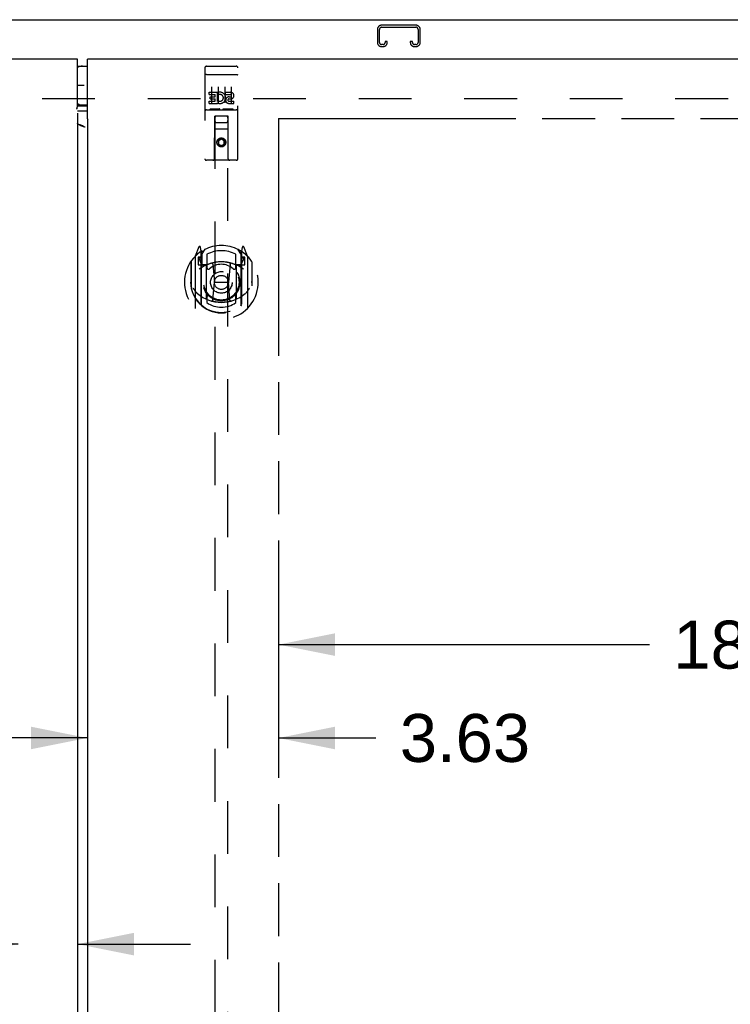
# Model space of a CAD drawing. Header units: inches. Extents: x 0 to 182, y 0 to 118.
# Tile 7 of 14: x 57 to 70, y 76 to 95. Entities that reach past the tile are written whole.
import ezdxf

# ---------------------------------------------------------------- set-up
doc = ezdxf.new("R2010")
doc.units = ezdxf.units.IN
doc.header["$LTSCALE"] = 10.005535
doc.header["$MEASUREMENT"] = 0
doc.linetypes.add('HIDDEN', pattern=[0.2, 0.1, -0.1])
doc.linetypes.add('PHANTOM', pattern=[0.8, 0.45, -0.05, 0.1, -0.05, 0.1, -0.05])
doc.layers.get('0').update_dxf_attribs({"linetype": 'CONTINUOUS'})
for name, color, linetype in [('02___PRT_ALL_AXES', 7, 'CONTINUOUS'), ('AVAILABLE_DOOR_SPACE', 7, 'CONTINUOUS'), ('DEFAULT_2', 8, 'HIDDEN'), ('DIMENSIONS', 7, 'CONTINUOUS'), ('GASKET', 7, 'CONTINUOUS')]:
    doc.layers.add(name, color=color, linetype=linetype)
doc.styles.get("Standard").update_dxf_attribs({"font": 'arial.ttf'})
doc.dimstyles.new('DIMSTYLE_2', dxfattribs={"dimtxt": 0.909594, "dimasz": 1.070111, "dimexe": 0.09, "dimexo": 0.07, "dimgap": 0.0425, "dimtad": 0, "dimtih": 1, "dimtoh": 1, "dimzin": 4, "dimdsep": 46, "dimtxsty": 'Standard', "dimblk": '_FILLED', "dimblk1": '_FILLED', "dimblk2": '_FILLED', "dimcen": 0.09, "dimazin": 1, "dimtfac": 1, "dimtdec": 3, "dimtofl": 0, "dimtmove": 0, "dimatfit": 3, "dimldrblk": '_FILLED', "dimfxl": 1, "dimtolj": 1, "dimtzin": 4, "dimarcsym": 0})

# ---------------------------------------------------------------- blocks, each defined once
blk = doc.blocks.new('_FILLED')
at = {"color": 0, "linetype": 'ByBlock'}
blk.add_solid([(0, 0), (-1, 0.2), (-1, -0.2)], dxfattribs=at)
blk = doc.blocks.new('*D10')
at = {"layer": 'DIMENSIONS', "color": 2, "linetype": 'Continuous'}
for p, q in [((56.787, 77.21), (54.779, 77.21)), ((57.912, 77.21), (60.053, 77.21))]:
    blk.add_line(p, q, dxfattribs=at)
at = {"layer": 'DIMENSIONS', "color": 2, "linetype": 'Continuous', "xscale": 1.0701107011, "yscale": 1.0701107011, "zscale": 1.0701107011}
blk.add_blockref('_FILLED', (56.787, 77.21), dxfattribs=at)
at = {"layer": 'DIMENSIONS', "color": 2, "linetype": 'Continuous', "xscale": 1.0701107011, "yscale": 1.0701107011, "zscale": 1.0701107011, "rotation": 180}
blk.add_blockref('_FILLED', (57.912, 77.21), dxfattribs=at)
at = {"layer": 'DIMENSIONS', "color": 2, "linetype": 'Continuous', "insert": (54.324, 77.665), "char_height": 0.9096, "width": 2.4718, "attachment_point": 3, "line_spacing_factor": 0.9}
blk.add_mtext('1.13', dxfattribs=at)
blk = doc.blocks.new('*D12')
at = {"layer": 'DIMENSIONS', "color": 2, "linetype": 'Continuous'}
for p, q in [((61.725, 82.893), (68.759, 82.893)), ((79.881, 82.893), (72.847, 82.893))]:
    blk.add_line(p, q, dxfattribs=at)
at = {"layer": 'DIMENSIONS', "color": 2, "linetype": 'Continuous', "xscale": 1.0701107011, "yscale": 1.0701107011, "zscale": 1.0701107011, "rotation": 180}
blk.add_blockref('_FILLED', (61.725, 82.893), dxfattribs=at)
at = {"layer": 'DIMENSIONS', "color": 2, "linetype": 'Continuous', "xscale": 1.0701107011, "yscale": 1.0701107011, "zscale": 1.0701107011}
blk.add_blockref('_FILLED', (79.881, 82.893), dxfattribs=at)
at = {"layer": 'DIMENSIONS', "color": 2, "linetype": 'Continuous', "insert": (70.803, 83.347), "char_height": 0.9096, "width": 3.17851, "attachment_point": 2, "line_spacing_factor": 0.9}
blk.add_mtext('18.16', dxfattribs=at)
blk = doc.blocks.new('*D13')
at = {"layer": 'DIMENSIONS', "color": 2, "linetype": 'Continuous'}
for p, q in [((58.1, 81.121), (55.96, 81.121)), ((61.725, 81.121), (63.571, 81.121))]:
    blk.add_line(p, q, dxfattribs=at)
at = {"layer": 'DIMENSIONS', "color": 2, "linetype": 'Continuous', "xscale": 1.0701107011, "yscale": 1.0701107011, "zscale": 1.0701107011}
blk.add_blockref('_FILLED', (58.1, 81.121), dxfattribs=at)
at = {"layer": 'DIMENSIONS', "color": 2, "linetype": 'Continuous', "xscale": 1.0701107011, "yscale": 1.0701107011, "zscale": 1.0701107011, "rotation": 180}
blk.add_blockref('_FILLED', (61.725, 81.121), dxfattribs=at)
at = {"layer": 'DIMENSIONS', "color": 2, "linetype": 'Continuous', "insert": (64.025, 81.576), "char_height": 0.9096, "width": 2.4718, "attachment_point": 1, "line_spacing_factor": 0.9}
blk.add_mtext('3.63', dxfattribs=at)

msp = doc.modelspace()

# ---------------------------------------------------------------- linework, layer by layer
at = {"color": 7, "linetype": 'Continuous'}
for p, q in [((34.058, 94.748), (81.954, 94.748)), ((57.912, 93.868), (58.1, 93.868)), ((58.1, 93.128), (57.912, 93.128)), ((57.912, 93.11), (57.917, 93.111)), ((57.936, 93.112), (58.1, 93.112))]:
    msp.add_line(p, q, dxfattribs=at)
at = {"color": 3, "linetype": 'Continuous'}
for p, q in [((57.912, 93.998), (34.381, 93.998)), ((57.912, 93.107), (57.912, 93.998)), ((58.1, 92.897), (58.1, 93.998)), ((81.631, 93.998), (58.1, 93.998)), ((57.912, 92.974), (57.912, 36.522)), ((58.1, 93.012), (57.936, 93.012)), ((58.1, 92.839), (58.1, 36.657)), ((58.107, 92.839), (58.1, 92.839)), ((58.032, 92.716), (58.039, 92.716))]:
    msp.add_line(p, q, dxfattribs=at)
for points in [[(57.901, 93.055), (57.9, 93.056), (57.9, 93.057), (57.899, 93.057), (57.899, 93.058), (57.899, 93.058), (57.899, 93.059), (57.899, 93.059), (57.9, 93.06), (57.901, 93.061)], [(57.901, 93.061), (57.901, 93.062), (57.902, 93.063), (57.902, 93.064), (57.903, 93.066), (57.904, 93.067), (57.905, 93.069), (57.905, 93.071), (57.906, 93.073), (57.907, 93.075), (57.907, 93.078), (57.908, 93.08), (57.909, 93.084), (57.909, 93.087), (57.91, 93.091), (57.911, 93.094), (57.911, 93.098), (57.912, 93.103), (57.912, 93.107)], [(57.906, 93.049), (57.904, 93.051), (57.903, 93.052), (57.901, 93.055)], [(57.936, 93.012), (57.931, 93.012), (57.926, 93.012), (57.921, 93.012), (57.917, 93.011), (57.912, 93.011), (57.911, 93.011)], [(58.111, 92.844), (58.111, 92.845), (58.112, 92.846), (58.113, 92.847), (58.113, 92.847), (58.113, 92.848), (58.113, 92.848), (58.113, 92.849), (58.113, 92.849), (58.112, 92.85), (58.112, 92.85), (58.112, 92.851), (58.111, 92.852), (58.111, 92.853), (58.11, 92.854), (58.109, 92.855), (58.109, 92.856), (58.108, 92.858), (58.107, 92.86), (58.107, 92.862), (58.106, 92.864), (58.105, 92.866), (58.105, 92.869), (58.104, 92.871), (58.104, 92.874), (58.103, 92.877), (58.102, 92.88), (58.102, 92.883), (58.101, 92.886), (58.101, 92.889), (58.1, 92.893), (58.1, 92.897)], [(58.107, 92.839), (58.108, 92.841), (58.109, 92.842), (58.111, 92.844)], [(57.925, 92.763), (57.921, 92.767), (57.918, 92.77), (57.916, 92.774), (57.914, 92.777), (57.913, 92.781), (57.912, 92.784)], [(58.055, 92.709), (58.04, 92.716), (58.025, 92.723), (58.01, 92.731), (57.994, 92.737), (57.979, 92.744), (57.964, 92.75), (57.949, 92.756), (57.934, 92.761), (57.925, 92.764)], [(58.055, 92.709), (58.035, 92.715), (58.025, 92.719), (58.015, 92.722), (58.005, 92.726), (57.996, 92.729), (57.987, 92.733), (57.978, 92.736), (57.97, 92.739), (57.962, 92.743), (57.954, 92.746), (57.947, 92.75), (57.941, 92.753), (57.935, 92.757), (57.93, 92.76), (57.925, 92.763)]]:
    msp.add_lwpolyline(points, dxfattribs=at)
at = {"color": 7, "linetype": 'Continuous'}
msp.add_lwpolyline([(57.917, 93.111), (57.921, 93.111), (57.926, 93.112), (57.931, 93.112), (57.936, 93.112)], dxfattribs=at)
for centre, start, end in [((58.01, 93.688), 90, 122.8137), ((58.01, 93.308), 237.1863, 270)]:
    msp.add_arc(centre, 0.18, start, end, dxfattribs=at)
at = {"layer": '02___PRT_ALL_AXES', "color": 8, "linetype": 'HIDDEN'}
for p, q in [((60.359, 93.865), (60.924, 93.865)), ((60.41, 93.33), (60.41, 93.372)), ((60.41, 93.372), (60.566, 93.372)), ((60.41, 93.33), (60.523, 93.33)), ((60.431, 93.245), (60.431, 93.287)), ((60.431, 93.287), (60.523, 93.287)), ((60.431, 93.245), (60.523, 93.245)), ((60.523, 93.287), (60.523, 93.33)), ((60.523, 93.201), (60.523, 93.245)), ((60.566, 93.195), (60.566, 93.372)), ((60.566, 93.195), (60.579, 93.213)), ((60.59, 93.324), (60.573, 93.363)), ((60.722, 93.33), (60.722, 93.372)), ((60.722, 93.372), (60.814, 93.372)), ((60.722, 93.33), (60.814, 93.33)), ((60.782, 93.245), (60.828, 93.245)), ((60.786, 93.286), (60.814, 93.286)), ((60.359, 93.037), (60.924, 93.037)), ((60.41, 93.159), (60.41, 93.201)), ((60.41, 93.201), (60.523, 93.201)), ((60.41, 93.159), (60.566, 93.159)), ((60.566, 93.159), (60.566, 93.171)), ((60.569, 93.169), (60.566, 93.171)), ((60.786, 93.201), (60.878, 93.201)), ((60.786, 93.159), (60.878, 93.159)), ((60.878, 93.159), (60.878, 93.201))]:
    msp.add_line(p, q, dxfattribs=at)
msp.add_circle((60.641, 92.42), 0.085, dxfattribs=at)
for centre, radius, start, end in [((60.615, 93.265), 0.107, 244.2636, 113.4027), ((60.615, 93.265), 0.0639, 234.8895, 113.4026), ((60.786, 93.222), 0.0635, 90, 270), ((60.786, 93.223), 0.0219, 100.307, 270), ((60.814, 93.308), 0.0644, 282.2995, 90.0775), ((60.814, 93.308), 0.0219, 269.9011, 90)]:
    msp.add_arc(centre, radius, start, end, dxfattribs=at)
at = {"layer": 'AVAILABLE_DOOR_SPACE', "color": 4, "linetype": 'PHANTOM'}
for q in [(61.725, 65.623), (79.881, 92.873)]:
    msp.add_line((61.725, 92.873), q, dxfattribs=at)
at = {"layer": 'DEFAULT_2', "color": 8, "linetype": 'HIDDEN'}
for p, q in [((63.6, 94.564), (63.6, 94.317)), ((63.64, 94.317), (63.64, 94.564)), ((64.332, 94.644), (63.68, 94.644)), ((63.68, 94.604), (64.332, 94.604)), ((64.372, 94.564), (64.372, 94.317)), ((64.412, 94.317), (64.412, 94.564)), ((63.747, 94.331), (63.747, 94.317)), ((63.787, 94.331), (63.747, 94.331)), ((63.787, 94.317), (63.787, 94.331)), ((64.225, 94.331), (64.225, 94.317)), ((64.265, 94.331), (64.225, 94.331)), ((64.265, 94.317), (64.265, 94.331)), ((63.707, 94.277), (63.68, 94.277)), ((63.68, 94.237), (63.707, 94.237)), ((64.332, 94.277), (64.305, 94.277)), ((64.305, 94.237), (64.332, 94.237)), ((60.329, 93.835), (60.329, 92.11)), ((60.424, 93.865), (60.609, 93.865)), ((60.674, 93.865), (60.859, 93.865)), ((60.954, 92.11), (60.954, 93.835)), ((60.346, 93.706), (60.345, 93.706)), ((60.346, 93.706), (60.346, 93.706)), ((60.347, 93.706), (60.346, 93.706)), ((60.348, 93.706), (60.347, 93.706)), ((60.349, 93.706), (60.348, 93.706)), ((60.349, 93.707), (60.349, 93.706)), ((60.35, 93.707), (60.349, 93.707)), ((60.351, 93.707), (60.35, 93.707)), ((60.352, 93.707), (60.351, 93.707)), ((60.353, 93.707), (60.352, 93.707)), ((60.353, 93.707), (60.353, 93.707)), ((60.354, 93.707), (60.353, 93.707)), ((60.355, 93.707), (60.354, 93.707)), ((60.356, 93.707), (60.355, 93.707)), ((60.357, 93.707), (60.356, 93.707)), ((60.358, 93.707), (60.357, 93.707)), ((60.359, 93.707), (60.358, 93.707)), ((60.359, 93.707), (60.924, 93.707)), ((60.924, 93.707), (60.925, 93.707)), ((60.925, 93.707), (60.926, 93.707)), ((60.926, 93.707), (60.926, 93.707)), ((60.926, 93.707), (60.927, 93.707)), ((60.927, 93.707), (60.928, 93.707)), ((60.928, 93.707), (60.929, 93.707)), ((60.929, 93.707), (60.93, 93.707)), ((60.93, 93.707), (60.931, 93.707)), ((60.931, 93.707), (60.931, 93.707)), ((60.931, 93.707), (60.932, 93.707)), ((60.932, 93.707), (60.933, 93.707)), ((60.933, 93.707), (60.934, 93.706)), ((60.934, 93.706), (60.935, 93.706)), ((60.935, 93.706), (60.935, 93.706)), ((60.935, 93.706), (60.936, 93.706)), ((60.936, 93.706), (60.937, 93.706)), ((60.454, 93.474), (60.454, 93.168)), ((60.579, 93.474), (60.579, 93.168)), ((60.704, 93.474), (60.704, 93.168)), ((60.829, 93.474), (60.829, 93.168)), ((80.256, 93.248), (35.756, 93.248)), ((60.359, 93.037), (60.924, 93.037)), ((60.603, 93.053), (60.431, 93.053)), ((60.853, 93.053), (60.681, 93.053)), ((60.511, 92.11), (60.515, 92.92)), ((60.516, 92.92), (60.515, 92.92)), ((60.516, 92.92), (60.516, 66.918)), ((60.766, 92.92), (60.516, 92.92)), ((60.766, 66.918), (60.766, 92.92)), ((60.768, 92.92), (60.766, 92.92)), ((60.771, 92.11), (60.768, 92.92)), ((60.769, 92.67), (60.514, 92.67)), ((60.556, 92.795), (60.726, 92.795)), ((60.641, 92.492), (60.579, 92.456)), ((60.641, 92.48), (60.589, 92.45)), ((60.641, 92.492), (60.641, 92.48)), ((60.704, 92.456), (60.641, 92.492)), ((60.694, 92.45), (60.641, 92.48)), ((60.579, 92.456), (60.579, 92.384)), ((60.579, 92.456), (60.589, 92.45)), ((60.579, 92.384), (60.589, 92.389)), ((60.579, 92.384), (60.641, 92.347)), ((60.589, 92.45), (60.589, 92.389)), ((60.589, 92.389), (60.641, 92.359)), ((60.641, 92.359), (60.694, 92.389)), ((60.641, 92.347), (60.704, 92.384)), ((60.641, 92.347), (60.641, 92.359)), ((60.704, 92.456), (60.694, 92.45)), ((60.694, 92.389), (60.694, 92.45)), ((60.704, 92.384), (60.694, 92.389)), ((60.704, 92.384), (60.704, 92.456)), ((60.924, 92.08), (60.359, 92.08)), ((60.216, 90.436), (60.146, 90.261)), ((60.259, 90.352), (60.245, 90.433)), ((61.038, 90.433), (61.024, 90.352)), ((61.137, 90.261), (61.067, 90.436)), ((60.141, 90.25), (60.141, 89.282)), ((60.199, 90.245), (60.199, 90.095)), ((60.259, 90.245), (60.199, 90.245)), ((60.266, 90.225), (60.211, 90.225)), ((60.238, 90.336), (60.237, 90.336)), ((60.238, 90.336), (60.237, 90.336)), ((60.238, 90.336), (60.238, 90.336)), ((60.259, 89.336), (60.259, 90.352)), ((60.266, 90.285), (60.336, 90.394)), ((60.266, 89.341), (60.266, 90.344)), ((60.269, 90.319), (60.269, 90.112)), ((60.366, 90.297), (60.366, 90.045)), ((60.916, 90.045), (60.916, 90.297)), ((60.946, 90.394), (61.016, 90.285)), ((61.014, 90.112), (61.014, 90.319)), ((61.016, 89.341), (61.016, 90.344)), ((61.071, 90.225), (61.016, 90.225)), ((61.024, 90.352), (61.024, 89.336)), ((61.084, 90.245), (61.024, 90.245)), ((61.045, 90.336), (61.041, 90.339)), ((61.084, 90.095), (61.084, 90.245)), ((61.141, 89.282), (61.141, 90.25)), ((60.059, 90.154), (60.059, 89.766)), ((60.066, 90.157), (60.066, 89.7)), ((60.199, 90.095), (60.259, 90.095)), ((60.207, 90.218), (60.237, 90.172)), ((60.359, 90.094), (60.286, 90.094)), ((60.289, 90.092), (60.355, 90.092)), ((60.359, 89.453), (60.359, 90.084)), ((60.478, 90.11), (60.509, 89.766)), ((60.805, 90.11), (60.774, 89.766)), ((60.996, 90.094), (60.924, 90.094)), ((60.924, 90.084), (60.924, 89.453)), ((60.928, 90.092), (60.994, 90.092)), ((61.024, 90.095), (61.084, 90.095)), ((61.046, 90.172), (61.076, 90.218)), ((61.216, 90.157), (61.216, 89.7)), ((61.224, 89.766), (61.224, 90.154)), ((60.059, 89.766), (60.074, 89.766)), ((60.066, 89.7), (60.067, 89.697)), ((60.479, 89.427), (60.509, 89.766)), ((60.509, 89.766), (60.774, 89.766)), ((60.804, 89.427), (60.774, 89.766)), ((61.224, 89.766), (61.209, 89.766)), ((61.216, 89.7), (61.216, 89.697)), ((60.366, 89.484), (60.366, 89.381)), ((60.916, 89.381), (60.916, 89.484))]:
    msp.add_line(p, q, dxfattribs=at)
for points in [[(60.345, 93.706), (60.344, 93.706), (60.344, 93.706), (60.344, 93.706), (60.343, 93.706), (60.343, 93.706), (60.343, 93.706), (60.342, 93.706), (60.342, 93.706), (60.342, 93.706), (60.341, 93.705), (60.341, 93.705), (60.341, 93.705), (60.34, 93.705), (60.34, 93.705), (60.34, 93.705), (60.339, 93.705), (60.339, 93.705), (60.339, 93.705), (60.338, 93.705), (60.338, 93.705), (60.338, 93.705), (60.337, 93.705), (60.337, 93.705), (60.337, 93.704), (60.337, 93.704), (60.336, 93.704), (60.336, 93.704), (60.336, 93.704), (60.335, 93.704), (60.335, 93.704), (60.335, 93.704), (60.335, 93.704), (60.334, 93.704), (60.334, 93.704), (60.334, 93.704), (60.334, 93.704), (60.334, 93.703), (60.333, 93.703), (60.333, 93.703), (60.333, 93.703), (60.333, 93.703), (60.332, 93.703), (60.332, 93.703), (60.332, 93.703), (60.332, 93.703), (60.332, 93.703), (60.332, 93.703), (60.331, 93.702), (60.331, 93.702), (60.331, 93.702), (60.331, 93.702), (60.331, 93.702), (60.331, 93.702), (60.33, 93.702), (60.33, 93.702), (60.33, 93.702), (60.33, 93.702), (60.33, 93.701), (60.33, 93.701), (60.33, 93.701), (60.33, 93.701), (60.33, 93.701), (60.329, 93.701), (60.329, 93.701), (60.329, 93.701), (60.329, 93.701), (60.329, 93.701), (60.329, 93.7), (60.329, 93.7), (60.329, 93.7), (60.329, 93.7), (60.329, 93.7), (60.329, 93.7), (60.329, 93.7), (60.329, 93.7), (60.329, 93.7), (60.329, 93.699)], [(60.937, 93.706), (60.938, 93.706), (60.938, 93.706), (60.938, 93.706), (60.939, 93.706), (60.939, 93.706), (60.94, 93.706), (60.94, 93.706), (60.94, 93.706), (60.941, 93.706), (60.941, 93.706), (60.941, 93.706), (60.942, 93.705), (60.942, 93.705), (60.942, 93.705), (60.943, 93.705), (60.943, 93.705), (60.943, 93.705), (60.944, 93.705), (60.944, 93.705), (60.944, 93.705), (60.945, 93.705), (60.945, 93.705), (60.945, 93.705), (60.945, 93.705), (60.946, 93.705), (60.946, 93.704), (60.946, 93.704), (60.947, 93.704), (60.947, 93.704), (60.947, 93.704), (60.947, 93.704), (60.948, 93.704), (60.948, 93.704), (60.948, 93.704), (60.948, 93.704), (60.949, 93.704), (60.949, 93.704), (60.949, 93.704), (60.949, 93.703), (60.95, 93.703), (60.95, 93.703), (60.95, 93.703), (60.95, 93.703), (60.95, 93.703), (60.951, 93.703), (60.951, 93.703), (60.951, 93.703), (60.951, 93.703), (60.951, 93.703), (60.951, 93.702), (60.952, 93.702), (60.952, 93.702), (60.952, 93.702), (60.952, 93.702), (60.952, 93.702), (60.952, 93.702), (60.953, 93.702), (60.953, 93.702), (60.953, 93.702), (60.953, 93.701), (60.953, 93.701), (60.953, 93.701), (60.953, 93.701), (60.953, 93.701), (60.953, 93.701), (60.953, 93.701), (60.953, 93.701), (60.954, 93.701), (60.954, 93.701), (60.954, 93.7), (60.954, 93.7), (60.954, 93.7), (60.954, 93.7), (60.954, 93.7), (60.954, 93.7), (60.954, 93.7), (60.954, 93.7), (60.954, 93.7), (60.954, 93.699)], [(60.431, 93.053), (60.43, 93.053), (60.43, 93.053), (60.43, 93.053), (60.43, 93.053), (60.429, 93.053), (60.429, 93.053), (60.429, 93.053), (60.429, 93.053), (60.429, 93.053), (60.429, 93.053), (60.428, 93.053), (60.428, 93.053), (60.428, 93.053), (60.428, 93.053), (60.428, 93.053), (60.428, 93.053), (60.427, 93.053), (60.427, 93.053), (60.427, 93.053), (60.427, 93.053), (60.427, 93.053), (60.427, 93.053), (60.426, 93.053), (60.426, 93.053), (60.426, 93.053), (60.426, 93.053), (60.426, 93.053), (60.426, 93.053), (60.426, 93.053), (60.426, 93.053), (60.425, 93.054), (60.425, 93.054), (60.425, 93.054), (60.425, 93.054), (60.425, 93.054), (60.425, 93.054), (60.425, 93.054), (60.425, 93.054), (60.425, 93.054), (60.424, 93.054), (60.424, 93.054), (60.424, 93.054), (60.424, 93.054), (60.424, 93.054), (60.424, 93.054), (60.424, 93.054)], [(60.609, 93.054), (60.609, 93.054), (60.609, 93.054), (60.609, 93.054), (60.609, 93.054), (60.608, 93.054), (60.608, 93.054), (60.608, 93.054), (60.608, 93.054), (60.608, 93.054), (60.608, 93.054), (60.608, 93.054), (60.608, 93.054), (60.608, 93.054), (60.608, 93.054), (60.607, 93.054), (60.607, 93.053), (60.607, 93.053), (60.607, 93.053), (60.607, 93.053), (60.607, 93.053), (60.607, 93.053), (60.607, 93.053), (60.606, 93.053), (60.606, 93.053), (60.606, 93.053), (60.606, 93.053), (60.606, 93.053), (60.606, 93.053), (60.605, 93.053), (60.605, 93.053), (60.605, 93.053), (60.605, 93.053), (60.605, 93.053), (60.605, 93.053), (60.604, 93.053), (60.604, 93.053), (60.604, 93.053), (60.604, 93.053), (60.604, 93.053), (60.604, 93.053), (60.603, 93.053), (60.603, 93.053), (60.603, 93.053), (60.603, 93.053), (60.603, 93.053)], [(60.681, 93.053), (60.68, 93.053), (60.68, 93.053), (60.68, 93.053), (60.68, 93.053), (60.679, 93.053), (60.679, 93.053), (60.679, 93.053), (60.679, 93.053), (60.679, 93.053), (60.679, 93.053), (60.678, 93.053), (60.678, 93.053), (60.678, 93.053), (60.678, 93.053), (60.678, 93.053), (60.678, 93.053), (60.677, 93.053), (60.677, 93.053), (60.677, 93.053), (60.677, 93.053), (60.677, 93.053), (60.677, 93.053), (60.676, 93.053), (60.676, 93.053), (60.676, 93.053), (60.676, 93.053), (60.676, 93.053), (60.676, 93.053), (60.676, 93.053), (60.676, 93.053), (60.675, 93.054), (60.675, 93.054), (60.675, 93.054), (60.675, 93.054), (60.675, 93.054), (60.675, 93.054), (60.675, 93.054), (60.675, 93.054), (60.675, 93.054), (60.674, 93.054), (60.674, 93.054), (60.674, 93.054), (60.674, 93.054), (60.674, 93.054), (60.674, 93.054), (60.674, 93.054)], [(60.859, 93.054), (60.859, 93.054), (60.859, 93.054), (60.859, 93.054), (60.859, 93.054), (60.858, 93.054), (60.858, 93.054), (60.858, 93.054), (60.858, 93.054), (60.858, 93.054), (60.858, 93.054), (60.858, 93.054), (60.858, 93.054), (60.858, 93.054), (60.858, 93.054), (60.857, 93.054), (60.857, 93.053), (60.857, 93.053), (60.857, 93.053), (60.857, 93.053), (60.857, 93.053), (60.857, 93.053), (60.857, 93.053), (60.856, 93.053), (60.856, 93.053), (60.856, 93.053), (60.856, 93.053), (60.856, 93.053), (60.856, 93.053), (60.855, 93.053), (60.855, 93.053), (60.855, 93.053), (60.855, 93.053), (60.855, 93.053), (60.855, 93.053), (60.854, 93.053), (60.854, 93.053), (60.854, 93.053), (60.854, 93.053), (60.854, 93.053), (60.854, 93.053), (60.853, 93.053), (60.853, 93.053), (60.853, 93.053), (60.853, 93.053), (60.853, 93.053)], [(60.109, 89.653), (60.112, 89.648), (60.115, 89.642), (60.118, 89.638), (60.121, 89.633), (60.124, 89.629), (60.126, 89.624), (60.129, 89.62), (60.132, 89.616), (60.134, 89.613), (60.137, 89.609), (60.139, 89.606), (60.142, 89.602), (60.144, 89.599), (60.146, 89.596), (60.149, 89.593), (60.151, 89.59), (60.153, 89.587), (60.155, 89.585), (60.157, 89.582), (60.159, 89.58), (60.161, 89.577), (60.163, 89.575), (60.165, 89.573), (60.167, 89.571), (60.169, 89.569), (60.171, 89.567), (60.172, 89.565), (60.174, 89.563), (60.176, 89.561), (60.178, 89.56), (60.179, 89.558), (60.181, 89.557), (60.182, 89.555), (60.184, 89.554), (60.186, 89.552), (60.187, 89.551)], [(61.096, 89.551), (61.097, 89.552), (61.099, 89.554), (61.1, 89.555), (61.102, 89.557), (61.104, 89.558), (61.105, 89.56), (61.107, 89.561), (61.109, 89.563), (61.11, 89.565), (61.112, 89.567), (61.114, 89.569), (61.116, 89.571), (61.118, 89.573), (61.12, 89.575), (61.122, 89.577), (61.124, 89.58), (61.126, 89.582), (61.128, 89.585), (61.13, 89.587), (61.132, 89.59), (61.134, 89.593), (61.137, 89.596), (61.139, 89.599), (61.141, 89.602), (61.144, 89.606), (61.146, 89.609), (61.149, 89.613), (61.151, 89.616), (61.154, 89.62), (61.156, 89.624), (61.159, 89.629), (61.162, 89.633), (61.165, 89.638), (61.168, 89.642), (61.171, 89.648), (61.174, 89.653)], [(60.829, 89.409), (60.824, 89.408), (60.819, 89.406), (60.813, 89.405), (60.808, 89.404), (60.802, 89.402), (60.797, 89.401), (60.791, 89.4), (60.786, 89.399), (60.78, 89.398), (60.775, 89.397), (60.769, 89.395), (60.764, 89.394), (60.758, 89.394), (60.753, 89.393), (60.747, 89.392), (60.742, 89.391), (60.736, 89.39), (60.731, 89.389), (60.725, 89.389), (60.72, 89.388), (60.714, 89.387), (60.708, 89.387), (60.703, 89.386), (60.697, 89.386), (60.692, 89.385), (60.686, 89.385), (60.681, 89.385), (60.675, 89.384), (60.669, 89.384), (60.664, 89.384), (60.658, 89.384), (60.653, 89.384), (60.647, 89.384), (60.641, 89.384), (60.636, 89.384), (60.63, 89.384), (60.625, 89.384), (60.619, 89.384), (60.613, 89.384), (60.608, 89.384), (60.602, 89.385), (60.597, 89.385), (60.591, 89.385), (60.586, 89.386), (60.58, 89.386), (60.574, 89.387), (60.569, 89.387), (60.563, 89.388), (60.558, 89.389), (60.552, 89.389), (60.547, 89.39), (60.541, 89.391), (60.535, 89.392), (60.53, 89.393), (60.524, 89.394), (60.519, 89.394), (60.513, 89.395), (60.508, 89.397), (60.502, 89.398), (60.497, 89.399), (60.491, 89.4), (60.486, 89.401), (60.481, 89.402), (60.475, 89.404), (60.47, 89.405), (60.464, 89.406), (60.459, 89.408), (60.453, 89.409)]]:
    msp.add_lwpolyline(points, dxfattribs=at)
for centre, radius in [((60.641, 92.42), 0.0845), ((60.641, 89.764), 0.35), ((60.641, 89.764), 0.335), ((60.641, 89.764), 0.205), ((60.641, 89.764), 0.133)]:
    msp.add_circle(centre, radius, dxfattribs=at)
for centre, radius, start, end in [((63.68, 94.564), 0.08, 90, 180), ((63.68, 94.564), 0.04, 90, 180), ((64.332, 94.564), 0.08, 0, 90), ((64.332, 94.564), 0.04, 0, 90), ((63.68, 94.317), 0.08, 180, 270), ((63.68, 94.317), 0.04, 180, 270), ((63.707, 94.317), 0.08, 270, 360), ((63.707, 94.317), 0.04, 270, 360), ((64.305, 94.317), 0.08, 180, 270), ((64.305, 94.317), 0.04, 180, 270), ((64.332, 94.317), 0.08, 270, 360), ((64.332, 94.317), 0.04, 270, 360), ((60.359, 93.835), 0.03, 90, 180), ((60.924, 93.835), 0.03, 0, 90), ((60.359, 93.007), 0.03, 90, 180), ((60.924, 93.007), 0.03, 0, 90), ((60.556, 92.88), 0.04, 90, 180), ((60.726, 92.88), 0.04, 0, 90), ((60.556, 92.835), 0.04, 180, 270), ((60.726, 92.835), 0.04, 270, 360), ((60.359, 92.11), 0.03, 180, 270), ((60.481, 92.11), 0.03, 270, 360), ((60.801, 92.11), 0.03, 180, 270), ((60.924, 92.11), 0.03, 270, 360), ((60.641, 89.764), 0.7, 35.2961, 144.7039), ((60.23, 90.43), 0.015, 10, 158.1959), ((61.053, 90.43), 0.015, 21.8041, 170), ((60.641, 89.766), 0.7, 125.5126, 54.4874), ((60.156, 90.25), 0.015, 135.0748, 180), ((60.211, 90.22), 0.005, 90, 212.6792), ((60.246, 90.32), 0.02, 0, 125.5126), ((60.249, 90.319), 0.02, 0, 125.2543), ((60.286, 90.344), 0.02, 121.4688, 179.9992), ((60.641, 89.764), 0.6, 62.7204, 117.2796), ((60.996, 90.344), 0.02, 0, 58.5295), ((61.034, 90.319), 0.02, 54.7457, 180), ((61.036, 90.32), 0.02, 54.4874, 180), ((61.071, 90.22), 0.005, 327.3208, 90), ((61.126, 90.25), 0.015, 0, 44.9252), ((60.086, 90.157), 0.02, 144.7039, 180), ((60.641, 89.454), 0.7, 53.2319, 126.7681), ((60.078, 90.07), 0.188, 0, 32.6792), ((60.286, 90.114), 0.02, 180, 270), ((60.289, 90.112), 0.02, 180, 270), ((60.355, 90.112), 0.02, 270, 293.464), ((60.374, 90.084), 0.015, 112.9863, 180), ((60.641, 89.452), 0.7, 66.536, 113.464), ((60.396, 90.045), 0.03, 180, 311.1261), ((60.641, 89.764), 0.343, 48.8739, 131.1261), ((60.458, 90.109), 0.02, 5.0796, 105.6131), ((60.824, 90.109), 0.02, 74.3869, 174.9204), ((60.886, 90.045), 0.03, 228.8739, 360), ((60.909, 90.084), 0.015, 0, 67.0137), ((60.928, 90.112), 0.02, 246.536, 270), ((60.994, 90.112), 0.02, 270, 360), ((60.996, 90.114), 0.02, 270, 360), ((61.204, 90.07), 0.188, 147.3208, 180), ((61.196, 90.157), 0.02, 0, 35.2961), ((60.641, 89.769), 0.583, 180.2464, 359.7536), ((60.086, 89.7), 0.02, 180, 187.6622), ((60.641, 89.774), 0.58, 187.6622, 352.3378), ((61.196, 89.7), 0.02, 352.3378, 360), ((60.641, 90.084), 0.7, 229.529, 310.471), ((60.396, 89.484), 0.03, 48.8739, 180), ((60.641, 89.764), 0.343, 228.8739, 311.1261), ((60.886, 89.484), 0.03, 0, 131.1261), ((60.274, 89.336), 0.015, 180, 229.6413), ((60.286, 89.341), 0.02, 180, 230.6594), ((60.374, 89.453), 0.015, 180, 247.0137), ((60.641, 89.774), 0.48, 235.0461, 304.9539), ((60.459, 89.429), 0.02, 254.4248, 354.9204), ((60.824, 89.429), 0.02, 185.0796, 285.5752), ((60.909, 89.453), 0.015, 292.9863, 360), ((60.996, 89.341), 0.02, 309.3378, 359.9984), ((61.009, 89.336), 0.015, 310.3587, 360), ((60.156, 89.282), 0.015, 180, 224.9252), ((61.126, 89.282), 0.015, 315.0748, 360)]:
    msp.add_arc(centre, radius, start, end, dxfattribs=at)
at = {"layer": 'GASKET', "color": 40, "linetype": 'Continuous'}
msp.add_line((58.037, 93.498), (57.912, 93.498), dxfattribs=at)

# ---------------------------------------------------------------- dimensions: what is measured, and where the dimension line sits
at = {"layer": 'DIMENSIONS', "color": 2, "linetype": 'Continuous'}
for base, p1, p2, picture, middle in [((57.912414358, 77.210346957), (56.787414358, 92.872687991), (57.912414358, 93.048887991), '*D10', (53.127659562, 77.205278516)), ((61.724922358, 81.12090493), (58.099922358, 92.606709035), (61.724922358, 92.872687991), '*D13', (65.260161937, 81.115833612))]:
    dim = msp.add_linear_dim(base=base, p1=p1, p2=p2, dimstyle='DIMSTYLE_2', dxfattribs=at)
    dim.commit()
    dim.dimension.update_dxf_attribs({"geometry": picture, "text_midpoint": middle, "dimtype": 160})
dim = msp.add_linear_dim(base=(61.725, 82.893), p1=(79.881, 92.873), p2=(61.725, 92.873), angle=180, dimstyle='DIMSTYLE_2', dxfattribs=at)
dim.commit()
dim.dimension.update_dxf_attribs({"geometry": '*D12', "text_midpoint": (70.842, 82.887), "dimtype": 160})

doc.saveas('drawing.dxf')
